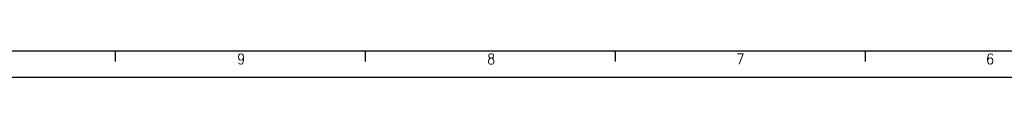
# Model space of a CAD drawing. Header units: millimetres. Extents: x -235 to 1945, y -109 to 485.
# Tile 6 of 20: x 150 to 339, y -109 to -104. Entities that reach past the tile are written whole.
import ezdxf

# ---------------------------------------------------------------- set-up
doc = ezdxf.new("R2010")
doc.units = ezdxf.units.MM
doc.layers.add('1', color=7, linetype='Continuous')
doc.styles.add('CONVERTER_11', font='txt.shx', dxfattribs={"width": 0.9})

# ---------------------------------------------------------------- blocks, each defined once
blk = doc.blocks.new('Marco_a1', base_point=(184.81, 187.78))
at = {"layer": '1', "color": 7, "linetype": 'Continuous'}
blk.add_line((-215.19, -104.22), (599.81, -104.22), dxfattribs=at)
at = {"layer": '1', "color": 2, "linetype": 'Continuous'}
for p, q in [((168.34, -104.27), (168.34, -106.27)), ((216.29, -104.27), (216.29, -106.27)), ((264.23, -104.27), (264.23, -106.27)), ((312.17, -104.27), (312.17, -106.27)), ((-235.19, -109.22), (604.81, -109.22))]:
    blk.add_line(p, q, dxfattribs=at)
at = {"layer": '1', "color": 2, "char_height": 2, "attachment_point": 4, "line_spacing_factor": 1.20048, "style": 'CONVERTER_11'}
for s, insert in [('9', (191.74, -105.77)), ('8', (239.67, -105.77)), ('7', (287.47, -105.77)), ('6', (335.32, -105.77))]:
    blk.add_mtext(s, dxfattribs=dict(at, insert=insert))
blk = doc.blocks.new('Top', base_point=(184.81, 187.78))
blk.add_blockref('Marco_a1', (184.81, 187.78))
blk = doc.blocks.new('_dummy_frame__38', base_point=(-235.19, -174.57))
blk.add_blockref('Top', (184.81, 187.78))
blk = doc.blocks.new('_dummy_frame__39', base_point=(-346.5, -309.51))
at = {"layer": '1'}
blk.add_blockref('_dummy_frame__38', (-235.19, -174.57), dxfattribs=at)

msp = doc.modelspace()

# ---------------------------------------------------------------- block references
at = {"layer": '1'}
msp.add_blockref('_dummy_frame__39', (-346.5, -309.51), dxfattribs=at)

doc.saveas('drawing.dxf')
